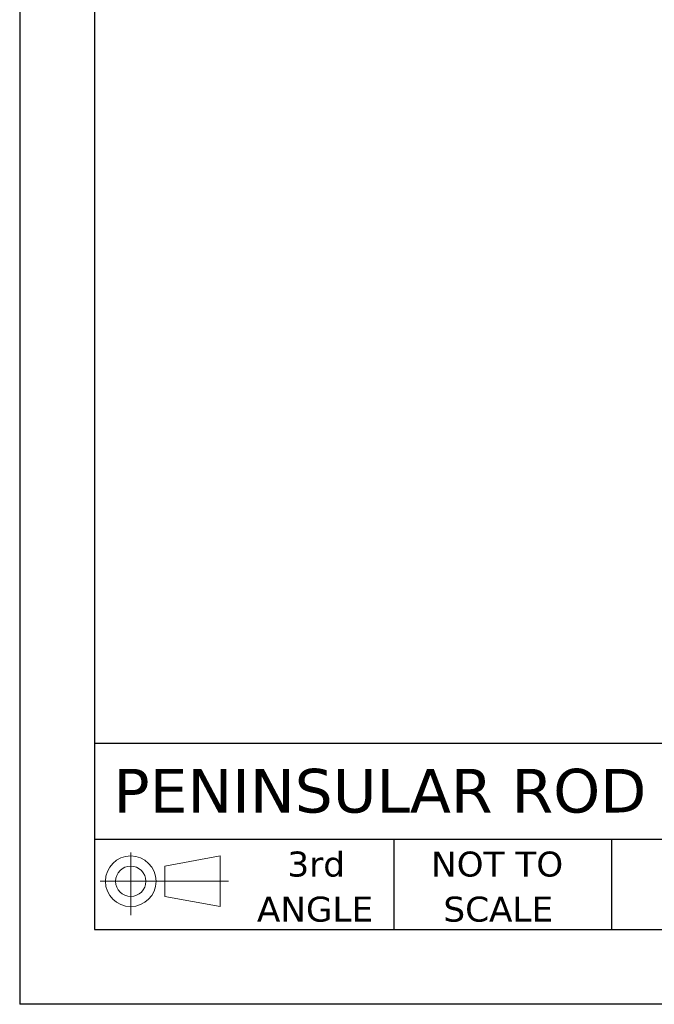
# Model space of a CAD drawing. Header units: inches. Extents: x 0 to 33, y 0 to 25.5.
# Tile 1 of 14: x 0 to 6.4, y 0 to 9.9. Entities that reach past the tile are written whole.
import ezdxf

# ---------------------------------------------------------------- set-up
doc = ezdxf.new("R2010")
doc.units = ezdxf.units.IN
doc.header["$LTSCALE"] = 3
doc.header["$MEASUREMENT"] = 0
doc.linetypes.add('SLD-Solid', pattern=[0])
doc.layers.add('SLD-DEFPOINTS', color=7, linetype='Continuous')
doc.layers.add('TEXT', color=140, linetype='SLD-Solid', lineweight=25)
doc.styles.add('SLDTEXTSTYLE0', font='VERDANA.TTF')

# ---------------------------------------------------------------- blocks, each defined once
blk = doc.blocks.new('Block11')
at = {"color": 7, "linetype": 'SLD-Solid', "lineweight": 18}
for p, q in [((0.3057, 0.6272), (0.3057, 0)), ((0.6472, 0.4922), (1.2018, 0.5943)), ((1.2018, 0.5943), (1.2018, 0.0864)), ((0.6472, 0.1885), (0.6472, 0.4922)), ((0, 0.3404), (1.2843, 0.3404)), ((0.6472, 0.1885), (1.2018, 0.0864))]:
    blk.add_line(p, q, dxfattribs=at)
for radius in [0.2539, 0.1518]:
    blk.add_circle((0.3057, 0.3404), radius, dxfattribs=at)
blk = doc.blocks.new('Block12')
at = {"layer": 'SLD-DEFPOINTS'}
blk.add_blockref('Block11', (0, 0), dxfattribs=at)
blk = doc.blocks.new('SW_NOTE_0_3')
at = {"layer": 'TEXT', "color": 0, "char_height": 0.25, "attachment_point": 2, "style": 'SLDTEXTSTYLE0'}
for s, insert in [('NOT TO', (0.6211, 0.3175)), ('SCALE', (0.6325, -0.1339))]:
    blk.add_mtext(s, dxfattribs=dict(at, insert=insert))
blk = doc.blocks.new('SW_NOTE_0_4')
at = {"layer": 'TEXT', "color": 0, "char_height": 0.25, "attachment_point": 2, "style": 'SLDTEXTSTYLE0'}
for s, insert in [('3rd', (0.2734, 0.3175)), ('ANGLE', (0.2619, -0.1339))]:
    blk.add_mtext(s, dxfattribs=dict(at, insert=insert))

msp = doc.modelspace()

# ---------------------------------------------------------------- linework, layer by layer
at = {"color": 7, "linetype": 'SLD-Solid'}
for p in [(0.0003, 25.5003), (33.0003, 0.0003)]:
    msp.add_line(p, (0.0003, 0.0003), dxfattribs=at)
at = {"layer": 'TEXT'}
for p, q in [((0.75, 24.75), (0.75, 0.75)), ((32.25, 2.6133), (0.75, 2.6133)), ((32.25, 1.65), (0.75, 1.65)), ((3.75, 1.65), (3.75, 0.75)), ((5.9305, 1.65), (5.9305, 0.75)), ((0.75, 0.75), (32.25, 0.75))]:
    msp.add_line(p, q, dxfattribs=at)

# ---------------------------------------------------------------- block references
at = {"layer": 'SLD-DEFPOINTS'}
msp.add_blockref('Block12', (0.8076, 0.8922), dxfattribs=at)
at = {"layer": 'TEXT'}
for name, p in [('SW_NOTE_0_4', (2.6985, 1.2128)), ('SW_NOTE_0_3', (4.1642, 1.2128))]:
    msp.add_blockref(name, p, dxfattribs=at)

# ---------------------------------------------------------------- texts
at = {"layer": 'TEXT', "insert": (0.9408, 2.359), "char_height": 0.4375, "attachment_point": 1, "style": 'SLDTEXTSTYLE0'}
msp.add_mtext('PENINSULAR ROD CLEVIS, FOR 1.75IN ROD', dxfattribs=at)

doc.saveas('drawing.dxf')
